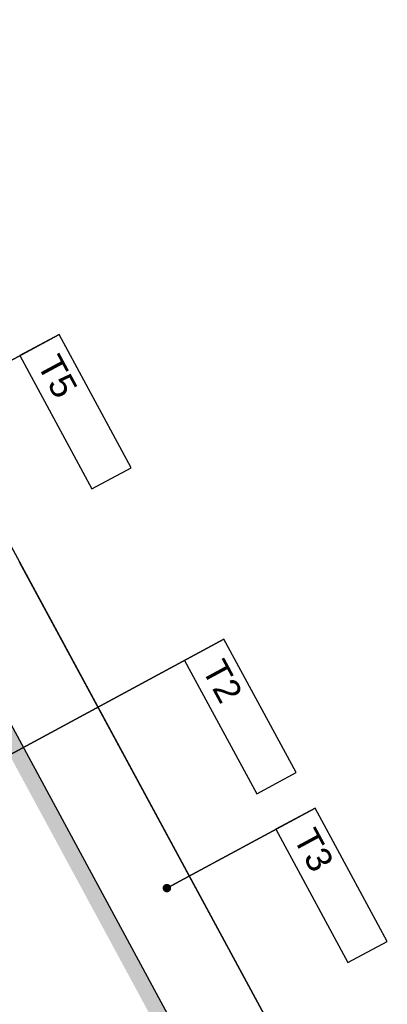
# Model space of a CAD drawing. Header units: millimetres. Extents: x -667476 to -405070, y -32043 to 330643.
# Tile 5 of 55: x -516735 to -514570, y 29665 to 35467. Entities that reach past the tile are written whole.
import ezdxf

# ---------------------------------------------------------------- set-up
doc = ezdxf.new("R2010")
doc.units = ezdxf.units.MM
doc.header["$LTSCALE"] = 10
for name, color, linetype in [('05-grafika', 251, 'Continuous'), ('05-tekst', 1, 'Continuous'), ('06-elewacja cienka', 250, 'Continuous'), ('06-elewacja cień', 254, 'Continuous'), ('06-elewacja gruba', 7, 'Continuous')]:
    doc.layers.add(name, color=color, linetype=linetype)
doc.styles.add('1-100', font='arial.ttf', dxfattribs={"height": 200})
doc.styles.add('1-50', font='arial.ttf', dxfattribs={"height": 100})
doc.styles.get("Standard").update_dxf_attribs({"font": 'arial.ttf'})
doc.dimstyles.new('1-50', dxfattribs={"dimtxt": 100, "dimasz": 50, "dimexe": 100, "dimexo": 75, "dimgap": 30, "dimtad": 1, "dimdec": 0, "dimlfac": 0.1, "dimtxsty": 'Standard', "dimblk": 'ARCHTICK', "dimcen": 250, "dimdle": 30, "dimclre": 252, "dimadec": 0, "dimazin": 0, "dimtfac": 1, "dimtdec": 0, "dimtmove": 0, "dimatfit": 3, "dimfxl": 50, "dimfxlon": 1, "dimarcsym": 0})

# ---------------------------------------------------------------- blocks, each defined once
blk = doc.blocks.new('_ArchTick')
at = {"color": 0, "linetype": 'ByBlock', "const_width": 0.15}
blk.add_lwpolyline([(-0.5, -0.5), (0.5, 0.5)], dxfattribs=at)
blk = doc.blocks.new('sciana1')
at = {"layer": '05-grafika'}
blk.add_lwpolyline([(595.5, 0), (0, 0), (0, -175.4), (595.5, -175.4)], close=True, dxfattribs=at)
at = {"layer": '05-tekst', "style": '1-50', "flags": 12}
blk.add_attdef('NAZWA_PRZEGRODY', (40.6, -133.4), '', height=100, dxfattribs=at)

msp = doc.modelspace()

# ---------------------------------------------------------------- hatches: boundary and pattern name
at = {"layer": '06-elewacja cień'}
h = msp.add_hatch(color=256, dxfattribs=at)
h.dxf.hatch_style = 1
h.paths.add_polyline_path([(-515066.3, 28130.7), (-517510.5, 32653.2), (-518857.7, 35145.9), (-518945.7, 35098.4), (-518565.5, 34395), (-518555.9, 34392.1), (-516491.1, 30571.5), (-515531.6, 28796.1), (-515534.5, 28786.5), (-515154.3, 28083.2)])

# ---------------------------------------------------------------- linework, layer by layer
at = {"layer": '06-elewacja cienka'}
for p, q in [((-514801.6, 28692.6), (-518427.7, 35401.9)), ((-514855.1, 28791.5), (-516735.8, 32271.3)), ((-515295, 28553.8), (-517175.6, 32033.6))]:
    msp.add_line(p, q, dxfattribs=at)
at = {"layer": '06-elewacja gruba'}
msp.add_line((-518463.9, 35467.5), (-514606.9, 28330.8), dxfattribs=at)

# ---------------------------------------------------------------- block references
at = {"layer": '05-tekst'}
ref = msp.add_blockref('sciana1', (-516503.6, 33613), dxfattribs=dict(at, xscale=1.5, yscale=1.5, zscale=1.5, rotation=298.388907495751))
ref.add_attrib('NAZWA_PRZEGRODY', 'T5', (-516636.4, 33437.7), dxfattribs={"height": 150, "rotation": 298.38891, "style": '1-100'})
ref = msp.add_blockref('sciana1', (-515532.7, 31816.5), dxfattribs=dict(at, xscale=1.5, yscale=1.5, zscale=1.5, rotation=298.388907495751))
ref.add_attrib('NAZWA_PRZEGRODY', 'T2', (-515665.5, 31641.3), dxfattribs={"height": 150, "rotation": 298.38891, "style": '1-100'})
ref = msp.add_blockref('sciana1', (-514995.2, 30821.9), dxfattribs=dict(at, xscale=1.5, yscale=1.5, zscale=1.5, rotation=298.388907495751))
ref.add_attrib('NAZWA_PRZEGRODY', 'T3', (-515128, 30646.7), dxfattribs={"height": 150, "rotation": 298.38891, "style": '1-100'})

# ---------------------------------------------------------------- leaders
at = {"layer": '05-grafika'}
for points in [[(-517377, 33140.9), (-516503.6, 33613), (-517377, 33140.9)], [(-516960.7, 31044.8), (-515532.7, 31816.5), (-516960.7, 31044.8)], [(-515868.6, 30349.9), (-514995.2, 30821.9), (-515868.6, 30349.9)]]:
    msp.add_leader(points, dimstyle='1-50', override={"dimtad": 0, "dimldrblk": 'Dot'}, dxfattribs=at)

doc.saveas('drawing.dxf')
